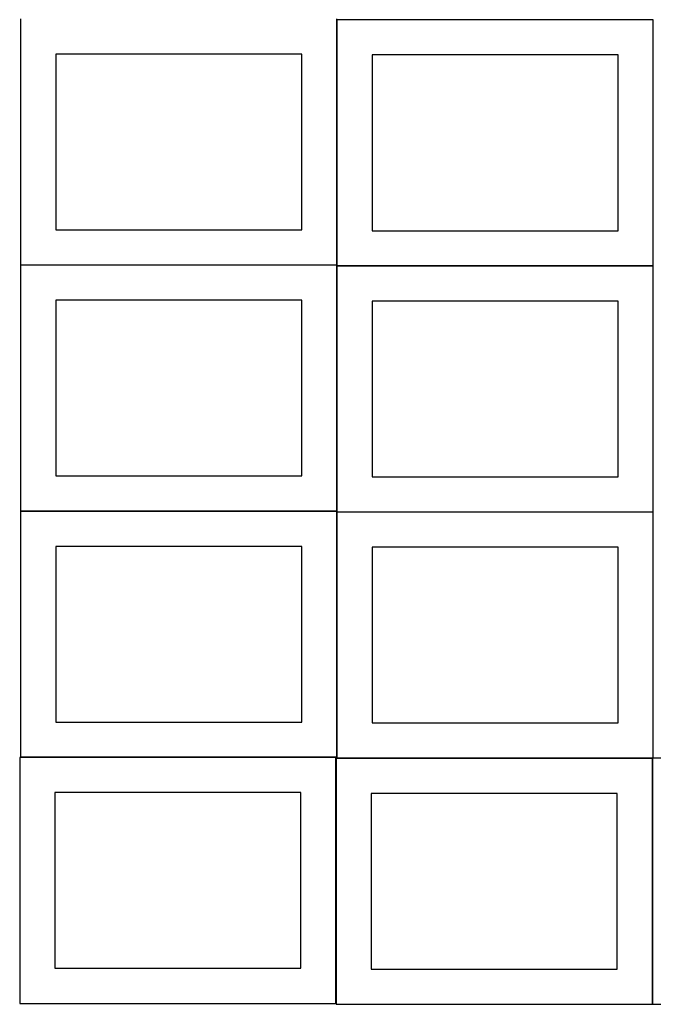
# Model space of a CAD drawing. Header units: millimetres. Extents: x 7 to 1493, y 7 to 2993.
# Tile 1 of 13: x 8 to 909, y 10 to 1411. Entities that reach past the tile are written whole.
import ezdxf

# ---------------------------------------------------------------- set-up
doc = ezdxf.new("R2010")
doc.units = ezdxf.units.MM
doc.layers.add('COMMON', color=5, linetype='CONTINUOUS', true_color=0x0000ff)
doc.layers.add('CUT', color=7, linetype='CONTINUOUS', true_color=0x000000)

msp = doc.modelspace()

# ---------------------------------------------------------------- linework, layer by layer
at = {"layer": 'COMMON'}
for p, q in [((459.274233, 1062.423823), (459.274233, 1411.099044)), ((909.374233, 1411.199045), (459.374233, 1411.199045)), ((9.174232, 1062.323822), (459.174232, 1062.323822)), ((459.274233, 712.223822), (459.274233, 1060.899043)), ((459.374233, 1060.999043), (909.374233, 1060.999043)), ((459.174232, 712.123822), (9.174232, 712.123822)), ((459.274233, 362.023821), (459.274233, 710.699042)), ((909.374233, 710.799043), (459.374233, 710.799043)), ((457.936042, 361.923821), (9.174232, 361.923821)), ((458.036043, 11.82382), (458.036043, 360.499041)), ((908.136043, 360.599042), (459.374233, 360.599042)), ((908.236044, 10.499041), (908.236044, 360.499041))]:
    msp.add_line(p, q, dxfattribs=at)
at = {"layer": 'CUT'}
for p, q in [((9.174232, 1412.423823), (9.174232, 1062.423823)), ((459.174232, 1062.423823), (459.174232, 1412.423823)), ((909.374233, 1411.099044), (459.374233, 1411.099044)), ((459.374233, 1411.099044), (459.374233, 1061.099044)), ((909.374233, 1061.099044), (909.374233, 1411.099044)), ((409.174232, 1362.423823), (59.174232, 1362.423823)), ((59.174232, 1362.423823), (59.174232, 1112.423823)), ((409.174232, 1112.423823), (409.174232, 1362.423823)), ((859.374233, 1361.099044), (509.374233, 1361.099044)), ((509.374233, 1361.099044), (509.374233, 1111.099044)), ((859.374233, 1111.099044), (859.374233, 1361.099044)), ((59.174232, 1112.423823), (409.174232, 1112.423823)), ((509.374233, 1111.099044), (859.374233, 1111.099044)), ((9.174232, 1062.423823), (459.174232, 1062.423823)), ((459.174232, 1062.223822), (9.174232, 1062.223822)), ((9.174232, 1062.223822), (9.174232, 712.223822)), ((459.174232, 712.223822), (459.174232, 1062.223822)), ((459.374233, 1061.099044), (909.374233, 1061.099044)), ((909.374233, 1060.899043), (459.374233, 1060.899043)), ((459.374233, 1060.899043), (459.374233, 710.899043)), ((909.374233, 710.899043), (909.374233, 1060.899043)), ((409.174232, 1012.223822), (59.174232, 1012.223822)), ((59.174232, 1012.223822), (59.174232, 762.223822)), ((409.174232, 762.223822), (409.174232, 1012.223822)), ((859.374233, 1010.899043), (509.374233, 1010.899043)), ((509.374233, 1010.899043), (509.374233, 760.899043)), ((859.374233, 760.899043), (859.374233, 1010.899043)), ((59.174232, 762.223822), (409.174232, 762.223822)), ((509.374233, 760.899043), (859.374233, 760.899043)), ((9.174232, 712.223822), (459.174232, 712.223822)), ((459.174232, 712.023821), (9.174232, 712.023821)), ((9.174232, 712.023821), (9.174232, 362.023821)), ((459.174232, 362.023821), (459.174232, 712.023821)), ((459.374233, 710.899043), (909.374233, 710.899043)), ((909.374233, 710.699042), (459.374233, 710.699042)), ((459.374233, 710.699042), (459.374233, 360.699042)), ((909.374233, 360.699042), (909.374233, 710.699042)), ((409.174232, 662.023821), (59.174232, 662.023821)), ((59.174232, 662.023821), (59.174232, 412.023821)), ((409.174232, 412.023821), (409.174232, 662.023821)), ((859.374233, 660.699042), (509.374233, 660.699042)), ((509.374233, 660.699042), (509.374233, 410.699042)), ((859.374233, 410.699042), (859.374233, 660.699042)), ((59.174232, 412.023821), (409.174232, 412.023821)), ((509.374233, 410.699042), (859.374233, 410.699042)), ((457.936042, 361.82382), (7.936042, 361.82382)), ((7.936042, 361.82382), (7.936042, 11.82382)), ((9.174232, 362.023821), (459.174232, 362.023821)), ((457.936042, 11.82382), (457.936042, 361.82382)), ((908.136043, 360.499041), (458.136043, 360.499041)), ((458.136043, 360.499041), (458.136043, 10.499041)), ((459.374233, 360.699042), (909.374233, 360.699042)), ((908.136043, 10.499041), (908.136043, 360.499041)), ((1358.336044, 360.499041), (908.336044, 360.499041)), ((908.336044, 360.499041), (908.336044, 10.499041)), ((407.936042, 311.82382), (57.936042, 311.82382)), ((57.936042, 311.82382), (57.936042, 61.82382)), ((407.936042, 61.82382), (407.936042, 311.82382)), ((858.136043, 310.499041), (508.136043, 310.499041)), ((508.136043, 310.499041), (508.136043, 60.499041)), ((858.136043, 60.499041), (858.136043, 310.499041)), ((57.936042, 61.82382), (407.936042, 61.82382)), ((508.136043, 60.499041), (858.136043, 60.499041)), ((7.936042, 11.82382), (457.936042, 11.82382)), ((458.136043, 10.499041), (908.136043, 10.499041)), ((908.336044, 10.499041), (1358.336044, 10.499041))]:
    msp.add_line(p, q, dxfattribs=at)

doc.saveas('drawing.dxf')
